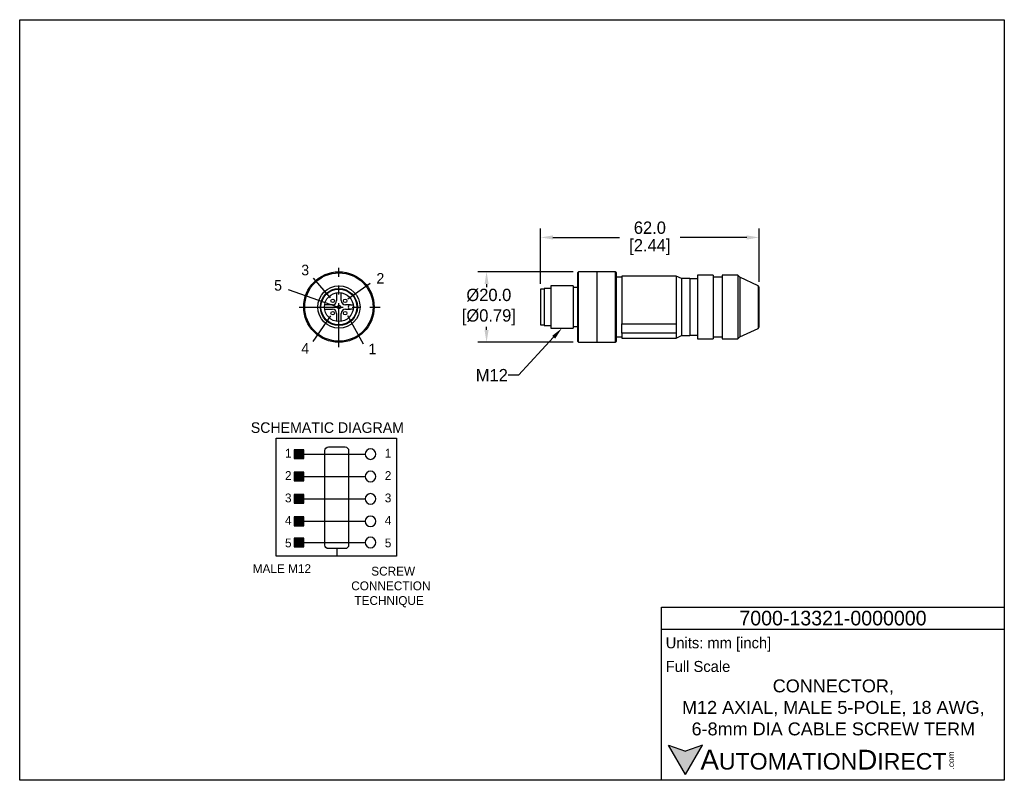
# Model space of a CAD drawing. Header units: inches. Extents: x 0 to 279, y 0 to 216.
import ezdxf
from ezdxf import colors
from ezdxf.entities.mleader import LeaderData, LeaderLine
from ezdxf.math import Vec2, Vec3

# ---------------------------------------------------------------- set-up
doc = ezdxf.new("R2010")
doc.units = ezdxf.units.IN
doc.header["$LTSCALE"] = 10
doc.header["$MEASUREMENT"] = 0
doc.linetypes.add('CENTER', pattern=[2, 1.25, -0.25, 0.25, -0.25])
doc.linetypes.add('DASHED2', pattern=[0.375, 0.25, -0.125])
for name, color, linetype in [('Centerline', 40, 'CENTER'), ('dash', 7, 'DASHED2'), ('DIM', 140, 'Continuous'), ('Text', 140, 'Continuous')]:
    doc.layers.add(name, color=color, linetype=linetype)
doc.styles.add('\\M+2ABAC\\M+2A6A11', font='txt')
doc.dimstyles.get("Standard").update_dxf_attribs({"dimtxt": 3.5, "dimasz": 3.5, "dimexe": 2.5, "dimexo": 1.5, "dimgap": 1, "dimtad": 0, "dimtih": 1, "dimtoh": 1, "dimdec": 1, "dimzin": 0, "dimdsep": 46, "dimtxsty": 'Standard', "dimcen": 0, "dimadec": 0, "dimazin": 0, "dimtfac": 1, "dimtdec": 1, "dimtofl": 0, "dimtmove": 0, "dimatfit": 3, "dimfxl": 0, "dimtolj": 1, "dimtzin": 0, "dimarcsym": 0})

# ---------------------------------------------------------------- blocks, each defined once
blk = doc.blocks.new('*D8')
at = {"layer": 'Defpoints', "color": 0}
for p in [(209.82, 154.09), (209.82, 139.98), (147.82, 139.44)]:
    blk.add_point(p, dxfattribs=at)
at = {"layer": 'DIM', "color": 0, "lineweight": -2}
for p, q in [((147.82, 140.94), (147.82, 156.59)), ((209.82, 141.48), (209.82, 156.59)), ((151.32, 154.09), (170.23, 154.09)), ((206.32, 154.09), (187.4, 154.09))]:
    blk.add_line(p, q, dxfattribs=at)
at = {"layer": 'DIM', "color": 0}
for points in [[(151.32, 154.67), (151.32, 153.5), (147.82, 154.09)], [(206.32, 154.67), (206.32, 153.5), (209.82, 154.09)]]:
    blk.add_solid(points, dxfattribs=at)
at = {"layer": 'DIM', "color": 0, "char_height": 3.5, "attachment_point": 5}
for s, insert in [('\\A1;62.0', (178.82, 156.84)), ('\\A1;[2.44]', (178.82, 151.34))]:
    blk.add_mtext(s, dxfattribs=dict(at, insert=insert))
blk = doc.blocks.new('*D9')
at = {"layer": 'Defpoints', "color": 0}
for p in [(158.57, 144.34), (132.48, 124.34), (158.57, 124.34)]:
    blk.add_point(p, dxfattribs=at)
at = {"layer": 'DIM', "color": 0, "lineweight": -2}
for p, q in [((157.07, 144.34), (129.98, 144.34)), ((132.48, 140.84), (132.48, 140.01)), ((132.48, 127.84), (132.48, 128.68)), ((157.07, 124.34), (129.98, 124.34))]:
    blk.add_line(p, q, dxfattribs=at)
at = {"layer": 'DIM', "color": 0}
for points in [[(131.9, 140.84), (133.07, 140.84), (132.48, 144.34)], [(131.9, 127.84), (133.07, 127.84), (132.48, 124.34)]]:
    blk.add_solid(points, dxfattribs=at)
at = {"layer": 'DIM', "color": 0, "insert": (132.48, 134.34), "char_height": 3.5, "attachment_point": 5}
blk.add_mtext('\\A1; %%C20.0\\P [%%c0.79]', dxfattribs=at)

msp = doc.modelspace()

# ---------------------------------------------------------------- hatches: boundary and pattern name
for points in [[(80.59, 93.83), (77.91, 93.83), (77.91, 91.34), (80.59, 91.34)], [(80.59, 87.48), (77.91, 87.48), (77.91, 84.99), (80.59, 84.99)], [(80.59, 81.12), (77.91, 81.12), (77.91, 78.63), (80.59, 78.63)], [(80.59, 74.77), (77.91, 74.77), (77.91, 72.28), (80.59, 72.28)], [(80.59, 68.76), (77.91, 68.76), (77.91, 66.27), (80.59, 66.27)]]:
    msp.add_hatch(color=256).paths.add_polyline_path(points)
at = {"layer": 'Text'}
msp.add_hatch(color=256, dxfattribs=at).paths.add_polyline_path([(188.91, 1.66), (193.74, 10.02), (188.91, 8.26), (184.09, 10.02)])

# ---------------------------------------------------------------- linework, layer by layer
for p, q in [((158.57, 144.34), (158.27, 144.04)), ((158.27, 144.04), (158.27, 124.64)), ((163.77, 144.34), (158.57, 144.34)), ((158.57, 124.34), (158.57, 144.34)), ((163.77, 144.34), (163.77, 134.34)), ((169.02, 144.34), (163.82, 144.34)), ((163.82, 144.34), (163.82, 134.34)), ((169.32, 144.04), (169.02, 144.34)), ((169.02, 144.34), (169.02, 124.34)), ((169.32, 124.64), (169.32, 144.04)), ((170.82, 142.84), (169.32, 142.84)), ((186.32, 143.14), (170.82, 143.14)), ((170.82, 143.14), (170.82, 129.58)), ((187.82, 142.44), (186.32, 143.14)), ((186.32, 143.14), (186.32, 129.58)), ((196.82, 143.34), (192.32, 143.34)), ((192.32, 143.34), (192.32, 134.34)), ((196.82, 143.34), (196.82, 134.34)), ((199.32, 142.84), (196.82, 142.84)), ((203.82, 143.34), (199.32, 143.34)), ((199.32, 143.34), (199.32, 134.34)), ((204.32, 142.84), (203.82, 143.34)), ((203.82, 143.34), (203.82, 134.34)), ((209.54, 140.4), (204.32, 142.84)), ((204.32, 142.84), (204.32, 134.34)), ((157.07, 140.34), (150.72, 140.34)), ((150.72, 140.34), (150.72, 134.34)), ((157.07, 140.34), (157.07, 134.34)), ((158.27, 139.84), (157.07, 139.84)), ((190.12, 142.44), (187.82, 142.44)), ((187.82, 142.44), (187.82, 134.34)), ((190.12, 142.44), (190.12, 134.34)), ((192.32, 142.34), (190.12, 142.34)), ((209.82, 139.98), (209.54, 140.4)), ((209.54, 140.4), (209.54, 128.28)), ((209.82, 128.71), (209.82, 139.98)), ((89.94, 138.39), (89.94, 136.19)), ((91.24, 136.19), (91.24, 138.39)), ((148.82, 139.44), (147.82, 139.44)), ((147.82, 139.44), (147.82, 134.34)), ((150.72, 139.59), (148.82, 139.59)), ((148.82, 139.59), (148.82, 134.34)), ((88.74, 134.99), (86.54, 134.99)), ((93.89, 134.99), (92.44, 134.99)), ((93.89, 134.99), (94.64, 134.99)), ((147.82, 134.34), (147.82, 129.24)), ((148.82, 134.34), (148.82, 129.09)), ((150.72, 134.34), (150.72, 128.34)), ((157.07, 134.34), (157.07, 128.34)), ((163.77, 134.34), (163.77, 124.34)), ((163.82, 134.34), (163.82, 124.34)), ((187.82, 134.34), (187.82, 126.24)), ((190.12, 134.34), (190.12, 126.24)), ((192.32, 134.34), (192.32, 125.34)), ((196.82, 134.34), (196.82, 125.34)), ((199.32, 134.34), (199.32, 125.34)), ((203.82, 134.34), (203.82, 125.34)), ((204.32, 134.34), (204.32, 125.84)), ((86.54, 133.69), (88.74, 133.69)), ((89.94, 132.49), (89.94, 130.3)), ((91.24, 130.3), (91.24, 132.49)), ((92.44, 133.69), (93.89, 133.69)), ((94.64, 133.69), (93.89, 133.69)), ((147.82, 129.24), (148.82, 129.24)), ((148.82, 129.09), (150.72, 129.09)), ((157.07, 128.84), (158.27, 128.84)), ((170.82, 129.58), (186.32, 129.58)), ((170.82, 126.94), (170.82, 129.58)), ((186.32, 129.58), (186.32, 126.94)), ((209.54, 128.28), (209.82, 128.71)), ((150.72, 128.34), (157.07, 128.34)), ((169.32, 125.84), (170.82, 125.84)), ((186.32, 126.94), (170.82, 126.94)), ((170.82, 126.94), (170.82, 125.54)), ((186.32, 126.94), (186.32, 125.54)), ((186.32, 125.54), (187.82, 126.24)), ((187.82, 126.24), (190.12, 126.24)), ((190.12, 126.34), (192.32, 126.34)), ((196.82, 125.84), (199.32, 125.84)), ((203.82, 125.34), (204.32, 125.84)), ((204.32, 125.84), (209.54, 128.28)), ((158.27, 124.64), (158.57, 124.34)), ((158.57, 124.34), (163.77, 124.34)), ((163.82, 124.34), (169.02, 124.34)), ((169.02, 124.34), (169.32, 124.64)), ((170.82, 125.54), (186.32, 125.54)), ((192.32, 125.34), (196.82, 125.34)), ((199.32, 125.34), (203.82, 125.34)), ((80.59, 92.59), (98.05, 92.59)), ((80.59, 86.23), (98.05, 86.23)), ((80.59, 79.88), (98.05, 79.88)), ((80.59, 73.52), (98.05, 73.52)), ((80.59, 67.51), (98.05, 67.51))]:
    msp.add_line(p, q)
for points in [[(72.76, 97.16), (106.89, 97.16), (106.89, 63.66), (72.76, 63.66)], [(80.59, 93.83), (77.91, 93.83), (77.91, 91.34), (80.59, 91.34)], [(80.59, 87.48), (77.91, 87.48), (77.91, 84.99), (80.59, 84.99)], [(80.59, 81.12), (77.91, 81.12), (77.91, 78.63), (80.59, 78.63)], [(80.59, 74.77), (77.91, 74.77), (77.91, 72.28), (80.59, 72.28)], [(80.59, 68.76), (77.91, 68.76), (77.91, 66.27), (80.59, 66.27)]]:
    msp.add_lwpolyline(points, close=True)
msp.add_lwpolyline([(87.61, 94.61), (92.35, 94.61, -0.414214), (93.35, 93.61), (93.35, 66.77, -0.414214), (92.35, 65.77), (87.61, 65.77, -0.414214), (86.61, 66.77), (86.61, 93.61, -0.414214)], format="xyb", close=True)
for centre, radius in [((90.59, 134.34), 10), ((90.59, 134.34), 9.7), ((90.59, 134.34), 6), ((90.59, 134.34), 5.25), ((90.59, 134.34), 5.1), ((90.59, 134.34), 4.1), ((88.82, 136.11), 0.5), ((90.59, 134.34), 0.5), ((92.36, 136.11), 0.5), ((88.82, 132.58), 0.5), ((92.36, 132.58), 0.5)]:
    msp.add_circle(centre, radius)
for centre, radius, start, end in [((88.74, 136.19), 1.2, 270, 0), ((92.44, 136.19), 1.2, 180, 270), ((93.89, 134.34), 0.65, 90, 270), ((88.74, 132.49), 1.2, 0, 90), ((92.44, 132.49), 1.2, 90, 180), ((99.55, 92.59), 1.5, 90, 270), ((99.55, 92.59), 1.5, 270, 90), ((99.55, 86.23), 1.5, 90, 270), ((99.55, 86.23), 1.5, 270, 90), ((99.55, 79.88), 1.5, 90, 270), ((99.55, 79.88), 1.5, 270, 90), ((99.55, 73.52), 1.5, 90, 270), ((99.55, 73.52), 1.5, 270, 90), ((99.55, 67.51), 1.5, 90, 270), ((99.55, 67.51), 1.5, 270, 90)]:
    msp.add_arc(centre, radius, start, end)
at = {"layer": 'Centerline'}
for p, q in [((90.59, 122.94), (90.59, 145.49)), ((79.32, 134.34), (102.32, 134.34))]:
    msp.add_line(p, q, dxfattribs=at)
at = {"layer": 'dash'}
msp.add_line((89.98, 65.77), (89.98, 63.66), dxfattribs=at)
at = {"layer": 'Defpoints'}
msp.add_lwpolyline([(279.4, 215.9), (279.4, 0), (0, 0), (0, 215.9)], close=True, dxfattribs=at)
at = {"layer": 'Text'}
for p, q in [((88.19, 136.97), (83.37, 142.53)), ((93.08, 136.69), (99.49, 141.15)), ((90, 134.41), (76.25, 139.24)), ((88.19, 131.87), (83.16, 124.54)), ((92.98, 131.91), (97.47, 123.91)), ((182.15, 49.14), (279.4, 49.14)), ((182.15, 0), (182.15, 49.14)), ((279.4, 49.14), (279.4, 0)), ((182.15, 42.89), (279.4, 42.89)), ((188.91, 1.66), (184.09, 10.02)), ((184.09, 10.02), (188.91, 8.26)), ((188.91, 1.66), (193.74, 10.02)), ((193.74, 10.02), (188.91, 8.26)), ((279.4, 0), (182.15, 0))]:
    msp.add_line(p, q, dxfattribs=at)

# ---------------------------------------------------------------- texts
at = {"layer": 'DIM'}
for s, height, p in [('SCHEMATIC DIAGRAM', 3, (65.58, 98.61)), ('1', 2.5, (75.28, 91.61)), ('1', 2.5, (103.6, 91.61)), ('2', 2.5, (75.28, 85.25)), ('2', 2.5, (103.6, 85.25)), ('3', 2.5, (75.28, 78.9)), ('3', 2.5, (103.6, 78.9)), ('4', 2.5, (75.28, 72.54)), ('4', 2.5, (103.6, 72.54)), ('5', 2.5, (75.29, 66.13)), ('5', 2.5, (103.6, 66.13)), ('MALE M12', 2.5, (66.13, 58.83)), ('SCREW', 2.5, (99.76, 58.12)), ('CONNECTION', 2.5, (94.09, 53.95)), ('TECHNIQUE', 2.5, (94.99, 49.78))]:
    msp.add_text(s, height=height, dxfattribs=at).set_placement(p)
at = {"layer": 'Text'}
for s, p in [('3', (79.9, 143.34)), ('2', (101.22, 140.99)), ('5', (72.2, 138.99)), ('4', (79.91, 121.09)), ('1', (98.97, 120.94))]:
    msp.add_text(s, height=3, dxfattribs=at).set_placement(p)
at = {"layer": 'Text', "style": '\\M+2ABAC\\M+2A6A11'}
for s, insert, char_height, width, attachment_point in [('{\\fAR MingtiM BIG-5|b0|i0|c136|p49;\\H1.1078x;7000-\\fAR MingtiM BIG-5|b0|i0|c0|p49;13321\\fAR MingtiM BIG-5|b0|i0|c136|p49;-\\fAR MingtiM BIG-5|b0|i0|c0|p49;0000000}', (230.78, 46.02), 3.74858, 97.2494, 5), ('{\\fArial|b0|i0|c0|p34;     \\H1.2x;A\\H0.8333x;UTOMATION\\H1.2x;D\\H0.8333x;IRECT}', (184.09, 5.83), 4.6857, 79.5169, 4)]:
    msp.add_mtext(s, dxfattribs=dict(at, insert=insert, char_height=char_height, width=width, attachment_point=attachment_point))
at = {"layer": 'Text'}
for s, insert, char_height, width, attachment_point in [(' Units: mm [inch]', (182.15, 38.55), 3.1238, 112.2083, 4), (' Full Scale', (182.15, 32.3), 3.1238, 111.9035, 4), ('{\\fArial|b0|i0|c0|p34;CONNECTOR, \\PM12 AXIAL, MALE 5-POLE, 18 AWG,\\P6-8mm DIA CABLE SCREW TERM}', (230.88, 20.67), 3.6625, 93.3904, 5)]:
    msp.add_mtext(s, dxfattribs=dict(at, insert=insert, char_height=char_height, width=width, attachment_point=attachment_point))
at = {"layer": 'Text', "insert": (263.46, 3.09), "char_height": 1.6869, "width": 4.9987, "attachment_point": 1, "rotation": 90, "style": '\\M+2ABAC\\M+2A6A11'}
msp.add_mtext('{\\fArial|b0|i0|c0|p34;.com}', dxfattribs=at)

# ---------------------------------------------------------------- dimensions: what is measured, and where the dimension line sits
at = {"layer": 'DIM'}
dim = msp.add_linear_dim(base=(209.82, 154.09), p1=(147.82, 139.44), p2=(209.82, 139.98), dimstyle='Standard', override={"dimpost": '\\X'}, dxfattribs=at)
dim.commit()
dim.dimension.update_dxf_attribs({"geometry": '*D8', "text_midpoint": (178.82, 154.09)})
dim = msp.add_linear_dim(base=(132.48, 124.34), p1=(158.57, 144.34), p2=(158.57, 124.34), angle=90, text=' %%C<>', dimstyle='Standard', override={"dimpost": '\\X'}, dxfattribs=at)
dim.commit()
dim.dimension.update_dxf_attribs({"geometry": '*D9', "text_midpoint": (132.48, 134.34), "dimtype": 160})

# ---------------------------------------------------------------- leaders
ml = msp.add_multileader_mtext('Standard', dxfattribs=at)
ml.set_content('M12', color=256)
ml.set_leader_properties()
ml.build(insert=Vec2(0, 0))
ml.multileader.update_dxf_attribs({"dogleg_length": 0.36, "arrow_head_size": 3.5})
ctx = ml.context
ctx.base_point, ctx.char_height, ctx.arrow_head_size, ctx.landing_gap_size, ctx.plane_origin = Vec3(130.27, 115.01), 3.5, 3.5, 0.09, Vec3(153.89, 128.34)
ctx.text_align_type = 2
notes = []
notes.append((ctx, [(0, (1, 1, 0), (141.58, 115.01), (-1, 0), 2.97, [(0, [(153.89, 128.34)], 0, [])])]))
ctx.mtext.insert, ctx.mtext.alignment, ctx.mtext.flow_direction = Vec3(138.53, 116.76), 3, 5
for ctx, leaders in notes:
    for number, flags, end, landing, length, lines in leaders:
        leader = LeaderData()
        leader.index, (leader.has_last_leader_line, leader.has_dogleg_vector, leader.attachment_direction) = number, flags
        leader.last_leader_point, leader.dogleg_vector, leader.dogleg_length = Vec3(end), Vec3(landing), length
        for number, points, colour, breaks in lines:
            line = LeaderLine()
            line.index, line.vertices, line.color, line.breaks = number, Vec3.list(points), colors.encode_raw_color(colour), breaks
            leader.lines.append(line)
        ctx.leaders.append(leader)

doc.saveas('drawing.dxf')
